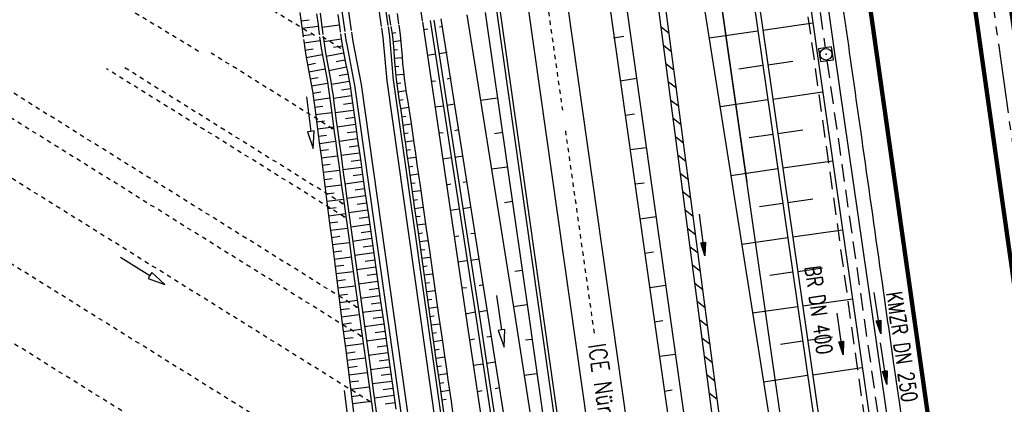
# Model space of a CAD drawing. Extents: x 446388 to 447135, y 445359 to 446567.
# Tile 74 of 80: x 446445 to 446558, y 446381 to 446425. Entities that reach past the tile are written whole.
import ezdxf
from ezdxf.enums import TextEntityAlignment as Align

# ---------------------------------------------------------------- set-up
doc = ezdxf.new("R2010")
doc.units = 0
doc.header["$LTSCALE"] = 2
doc.header["$MEASUREMENT"] = 0
for name, pattern in [('ACAD_ISO03W100', [0.5, 0.25, -0.25]), ('ACAD_ISO10W100W', [0.5, 0.25, -0.25]), ('ACHSE', [5.5, 4, -0.5, 0.5, -0.5]), ('AUSGEZOGEN', [0]), ('GESTRICH-X2', [1.5, 1, -0.5])]:
    doc.linetypes.add(name, pattern=pattern)
doc.layers.get('0').update_dxf_attribs({"linetype": 'AUSGEZOGEN'})
for name, color, linetype in [('201-GRENZL-BAB', 7, 'AUSGEZOGEN'), ('202-GRENZL-BAB', 7, 'AUSGEZOGEN'), ('ACHSETOP', 250, 'ACHSE'), ('BOESCHG', 250, 'AUSGEZOGEN'), ('DB-Ausläufe_Dränageleitungen', 15, 'CONTINUOUS'), ('DB-Bahnachse', 7, 'CONTINUOUS'), ('DB-Gleisachse', 7, 'CONTINUOUS'), ('DB-GRABEN', 15, 'AUSGEZOGEN'), ('DB-Kabelanlagen', 15, 'CONTINUOUS'), ('DB-Vorhandene_Dränageleitungen', 15, 'CONTINUOUS'), ('DB-Weg', 15, 'CONTINUOUS'), ('DB-Wegboeschungen', 15, 'CONTINUOUS'), ('DB-Wege', 15, 'CONTINUOUS'), ('FBRTOP', 250, 'AUSGEZOGEN'), ('KANAL', 7, 'GESTRICH-X2'), ('MULDE', 250, 'AUSGEZOGEN'), ('PFEIL', 7, 'CONTINUOUS'), ('PFEILTOP', 200, 'AUSGEZOGEN'), ('Rinne', 200, 'CONTINUOUS'), ('SCHRIFT', 7, 'AUSGEZOGEN'), ('SCHSYMBOL', 200, 'AUSGEZOGEN'), ('TEXTO', 4, 'CONTINUOUS')]:
    doc.layers.add(name, color=color, linetype=linetype)
doc.styles.add('ROMANS', font='romans.shx', dxfattribs={"width": 0.8})

# ---------------------------------------------------------------- blocks, each defined once
blk = doc.blocks.new('20')
blk.add_lwpolyline([(-0.75, -0.75), (0.75, -0.75), (0.75, 0.75), (-0.75, 0.75)], close=True)
blk.add_circle((0, 0), 0.676)
blk.add_point((0, 0))
blk = doc.blocks.new('PFEIL2')
at = {"color": 0}
for p, q in [((0.88, 0), (-2.4, -0.01)), ((0.88, -0.27), (0.88, 0.28)), ((0.88, 0.28), (2.43, 0.01)), ((0.91, 0.27), (0.88, 0.26)), ((0.97, 0.26), (0.88, 0.25)), ((1.02, 0.25), (0.88, 0.23)), ((1.07, 0.24), (0.88, 0.21)), ((1.13, 0.23), (0.88, 0.19)), ((1.18, 0.22), (0.88, 0.17)), ((1.24, 0.21), (0.88, 0.15)), ((1.29, 0.21), (0.88, 0.14)), ((1.34, 0.2), (0.88, 0.12)), ((1.4, 0.19), (0.88, 0.1)), ((1.45, 0.18), (0.88, 0.08)), ((1.51, 0.17), (0.88, 0.06)), ((1.56, 0.16), (0.88, 0.04)), ((1.61, 0.15), (0.88, 0.02)), ((1.67, 0.14), (0.88, 0.01)), ((1.72, 0.13), (0.88, -0.01)), ((1.78, 0.12), (0.88, -0.03)), ((1.83, 0.11), (0.88, -0.05)), ((1.88, 0.1), (0.88, -0.07)), ((1.94, 0.09), (0.88, -0.09)), ((2.05, 0.08), (0.88, -0.12)), ((1.99, 0.08), (0.88, -0.11)), ((2.1, 0.07), (0.88, -0.14)), ((2.15, 0.06), (0.88, -0.16)), ((2.21, 0.05), (0.88, -0.18)), ((2.26, 0.04), (0.88, -0.2)), ((2.32, 0.03), (0.88, -0.22)), ((2.37, 0.02), (0.88, -0.23)), ((2.42, 0.01), (0.88, -0.25)), ((2.43, 0.01), (0.88, -0.27))]:
    blk.add_line(p, q, dxfattribs=at)

msp = doc.modelspace()

# ---------------------------------------------------------------- linework, layer by layer
at = {"layer": '201-GRENZL-BAB', "flags": 128}
msp.add_lwpolyline([(446528.17, 446406.27), (446516.81, 446485.61)], dxfattribs=at)
at = {"layer": '202-GRENZL-BAB', "flags": 128}
msp.add_lwpolyline([(446564.49, 446152.69), (446518.12, 446476.41)], dxfattribs=at)
at = {"layer": 'ACHSETOP'}
msp.add_lwpolyline([(446545.23, 446505.5), (446552.41, 446454.8), (446566.45, 446355.79), (446583.99, 446232.03), (446601.53, 446108.27), (446619.07, 445984.5), (446643.63, 445811.23), (446657.66, 445712.22), (446689.24, 445489.45), (446703.27, 445390.44), (446704.51, 445381.73)], dxfattribs=at)
at = {"layer": 'BOESCHG'}
for p, q in [((446530, 446423.69), (446535.72, 446424.52)), ((446523.81, 446422.82), (446529.42, 446423.63)), ((446529.41, 446423.63), (446529.42, 446423.63)), ((446530.57, 446419.73), (446533.43, 446420.15)), ((446527.21, 446419.27), (446529.99, 446419.67)), ((446529.99, 446419.67), (446529.99, 446419.67)), ((446531.14, 446415.78), (446536.85, 446416.6)), ((446525.06, 446414.92), (446530.56, 446415.71)), ((446530.56, 446415.71), (446530.56, 446415.71)), ((446531.71, 446411.82), (446534.57, 446412.23)), ((446528.41, 446411.36), (446531.13, 446411.75)), ((446531.13, 446411.75), (446531.13, 446411.75)), ((446532.29, 446407.86), (446537.99, 446408.68)), ((446526.31, 446407.01), (446531.7, 446407.79)), ((446531.7, 446407.79), (446531.7, 446407.79)), ((446532.86, 446403.9), (446535.71, 446404.31)), ((446529.6, 446403.45), (446532.27, 446403.83)), ((446532.27, 446403.83), (446532.27, 446403.83)), ((446533.43, 446399.94), (446539.13, 446400.76)), ((446527.56, 446399.11), (446532.85, 446399.87)), ((446532.84, 446399.87), (446532.85, 446399.87)), ((446534, 446395.98), (446536.85, 446396.39)), ((446530.8, 446395.54), (446533.42, 446395.91)), ((446533.42, 446395.91), (446533.42, 446395.91)), ((446534.57, 446392.02), (446540.27, 446392.84)), ((446528.81, 446391.21), (446533.99, 446391.96)), ((446533.99, 446391.96), (446533.99, 446391.96)), ((446535.14, 446388.06), (446537.99, 446388.47)), ((446532, 446387.63), (446534.56, 446388)), ((446534.56, 446388), (446534.56, 446388)), ((446535.72, 446384.1), (446541.41, 446384.93)), ((446530.05, 446383.3), (446535.13, 446384.04)), ((446535.13, 446384.04), (446535.13, 446384.04))]:
    msp.add_line(p, q, dxfattribs=at)
for points in [[(446625.92, 446116.4, -0.000878), (446621.67, 446145.99, -0.000254), (446615.93, 446186.68, -0.000386), (446612.18, 446213.44, -0.001491), (446608.02, 446244.06, 0.001346), (446603.41, 446277.96, 0.00065), (446598.21, 446315.16, 0.000714), (446593.39, 446348.99, 0.000748), (446588.68, 446381.28, -0.000783), (446584.19, 446412.13, -0.000341), (446583.07, 446419.94, -0.000068), (446577.52, 446458.95, -0.001453), (446575.65, 446472.37, 0.000229), (446570.62, 446509.1, 0.008524)], [(446518.3, 446501.68), (446524.13, 446462.78), (446528.37, 446430.85), (446535.96, 446378.31), (446541.1, 446341.39), (446544.69, 446289.89), (446549.65, 446250.91), (446555.95, 446206.57), (446561.84, 446164.28), (446568.22, 446118.01), (446572.87, 446085.75, 0.000201), (446572.87, 446085.75), (446579.92, 446037.14), (446587.41, 445984.89), (446591.43, 445950.43)]]:
    msp.add_lwpolyline(points, format="xyb", dxfattribs=at)
for points in [[(446518.89, 446501.77), (446524.71, 446462.86), (446528.96, 446430.93), (446536.54, 446378.4), (446541.69, 446341.46), (446545.28, 446289.94), (446550.23, 446250.99), (446556.53, 446206.65), (446562.43, 446164.36), (446568.8, 446118.09), (446573.45, 446085.84), (446580.5, 446037.22), (446587.99, 445984.97), (446592.02, 445950.5)], [(446512.22, 446500.82), (446522.83, 446429.03), (446530.9, 446377.98), (446534.54, 446353.28), (446536.63, 446331.21), (446537.62, 446307.05), (446536.75, 446285.22)], [(446504.52, 446499.73), (446514.1, 446428.03), (446521.49, 446375.42), (446529.96, 446318.87), (446533.83, 446284.28)]]:
    msp.add_lwpolyline(points, dxfattribs=at)
at = {"layer": 'DB-Ausläufe_Dränageleitungen', "linetype": 'Continuous'}
for centre in [(446480.48, 446412.4), (446481.65, 446403.79), (446481.86, 446402.24), (446483.29, 446391.88), (446483.75, 446388.56), (446484.79, 446381.03)]:
    msp.add_ellipse(centre, major_axis=(-0.0644, 0.0384), ratio=0.5, start_param=3.141593, end_param=9.424778, dxfattribs=at)
at = {"layer": 'DB-Bahnachse', "linetype": 'ACAD_ISO10W100W'}
for p, q in [((446505.21, 446426.79), (446506.95, 446414.5)), ((446507.29, 446412.14), (446510.66, 446388.37))]:
    msp.add_line(p, q, dxfattribs=at)
at = {"layer": 'DB-Gleisachse', "linetype": 'Continuous'}
for p, q in [((446507.44, 446427.11), (446549.16, 446132.74)), ((446502.98, 446426.48), (446544.71, 446132.09))]:
    msp.add_line(p, q, dxfattribs=at)
at = {"layer": 'DB-GRABEN', "linetype": 'Continuous'}
for p, q in [((446488.64, 446439.62), (446490.85, 446424.77)), ((446512.2, 446427.77), (446517.1, 446393.12)), ((446495.98, 446425.47), (446501.5, 446390.92)), ((446498.09, 446425.73), (446503.05, 446391.12)), ((446490.88, 446424.67), (446495.98, 446390.13)), ((446491.77, 446424.8), (446497.08, 446390.28)), ((446492.17, 446424.86), (446497.48, 446390.33)), ((446499.28, 446385.53), (446493.03, 446424.98)), ((446490.98, 446423.78), (446491.48, 446423.83)), ((446493.17, 446424.1), (446492.83, 446424.03)), ((446512.83, 446422.82), (446514, 446423)), ((446493.7, 446421.13), (446492.8, 446420.98)), ((446492.4, 446420.93), (446491.45, 446420.78)), ((446491.85, 446417.83), (446492.35, 446417.88)), ((446494.15, 446418.18), (446493.7, 446418.08)), ((446513.6, 446417.87), (446515.49, 446418.17)), ((446499.5, 446415.88), (446497.55, 446415.63)), ((446493.28, 446414.98), (446492.33, 446414.83)), ((446494.58, 446415.18), (446493.68, 446415.03)), ((446514.2, 446413.92), (446515.25, 446414.07)), ((446492.73, 446411.88), (446493.23, 446411.93)), ((446495.03, 446412.23), (446494.58, 446412.13)), ((446500.1, 446411.93), (446499.15, 446411.78)), ((446514.75, 446409.97), (446516.6, 446410.23)), ((446494.18, 446409.03), (446493.18, 446408.88)), ((446495.53, 446409.23), (446494.58, 446409.08)), ((446500.65, 446407.97), (446498.8, 446407.73)), ((446495.98, 446406.28), (446495.53, 446406.18)), ((446493.63, 446405.93), (446494.13, 446406.03)), ((446515.3, 446406.02), (446516.35, 446406.17)), ((446501.2, 446404.02), (446500.3, 446403.87)), ((446495.08, 446403.13), (446494.08, 446402.98)), ((446496.48, 446403.33), (446495.48, 446403.18)), ((446515.85, 446402.02), (446517.72, 446402.3)), ((446494.53, 446399.98), (446495.03, 446400.08)), ((446496.93, 446400.33), (446496.43, 446400.28)), ((446495.98, 446397.18), (446494.93, 446397.03)), ((446497.43, 446397.38), (446496.38, 446397.23)), ((446516.4, 446398.07), (446517.4, 446398.22)), ((446502.35, 446396.07), (446501.5, 446395.97)), ((446495.38, 446394.08), (446495.93, 446394.13)), ((446497.88, 446394.43), (446497.38, 446394.33)), ((446517, 446394.12), (446518.82, 446394.41)), ((446499.37, 446393.21), (446499.95, 446389.25)), ((446517.1, 446393.12), (446520.65, 446368.37)), ((446502.9, 446392.12), (446501.3, 446391.92)), ((446496.93, 446391.28), (446495.83, 446391.08)), ((446498.33, 446391.48), (446497.33, 446391.28)), ((446501.5, 446390.92), (446505.3, 446366.22)), ((446503.05, 446391.12), (446506.55, 446366.37)), ((446495.98, 446390.13), (446499.68, 446365.38)), ((446497.08, 446390.28), (446500.83, 446365.58)), ((446497.48, 446390.33), (446501.23, 446365.63)), ((446500.35, 446389.31), (446499.95, 446389.25)), ((446500.24, 446387.27), (446500.35, 446389.31)), ((446517.55, 446390.17), (446518.5, 446390.32)), ((446496.28, 446388.13), (446496.83, 446388.23)), ((446498.83, 446388.48), (446498.28, 446388.43)), ((446499.95, 446389.25), (446499.56, 446389.2)), ((446499.56, 446389.2), (446500.24, 446387.27)), ((446503.45, 446388.17), (446502.7, 446388.07)), ((446518.1, 446386.22), (446519.95, 446386.47)), ((446497.83, 446385.33), (446496.73, 446385.18)), ((446499.28, 446385.53), (446498.23, 446385.38)), ((446503.93, 446355.88), (446499.28, 446385.53)), ((446504, 446384.22), (446502.55, 446384.02)), ((446499.73, 446382.58), (446499.23, 446382.48)), ((446497.18, 446382.18), (446497.73, 446382.28)), ((446518.65, 446382.22), (446519.55, 446382.37))]:
    msp.add_line(p, q, dxfattribs=at)
at = {"layer": 'DB-Kabelanlagen', "linetype": 'Continuous'}
for p, q in [((446499.37, 446425.97), (446556.63, 446021.94)), ((446499.76, 446426.02), (446557.03, 446021.99))]:
    msp.add_line(p, q, dxfattribs=at)
at = {"layer": 'DB-Vorhandene_Dränageleitungen', "linetype": 'ACAD_ISO03W100'}
for p, q in [((446478.45, 446423.08), (446452.97, 446438.42)), ((446465.15, 446421.26), (446454.47, 446427.7)), ((446481.5, 446421.59), (446479.32, 446422.95)), ((446480.55, 446412.36), (446466.6, 446421.06)), ((446481.93, 446402.21), (446454.55, 446419.27)), ((446481.72, 446403.75), (446456.38, 446419.54)), ((446483.36, 446391.84), (446442.28, 446417.45)), ((446483.82, 446388.53), (446439.41, 446416.21)), ((446484.86, 446380.99), (446439.41, 446409.32)), ((446486.34, 446370.22), (446440.85, 446398.57)), ((446487.71, 446360.39), (446442.78, 446388.39))]:
    msp.add_line(p, q, dxfattribs=at)
at = {"layer": 'DB-Vorhandene_Dränageleitungen', "linetype": 'Continuous'}
for p, q in [((446456.15, 446397.61), (446459.55, 446395.52)), ((446459.55, 446395.52), (446459.34, 446395.17)), ((446459.34, 446395.17), (446461.25, 446394.47)), ((446459.76, 446395.86), (446459.55, 446395.52)), ((446461.25, 446394.47), (446459.76, 446395.86))]:
    msp.add_line(p, q, dxfattribs=at)
at = {"layer": 'DB-Weg', "linetype": 'Continuous'}
for p, q in [((446476, 446495.69), (446486.14, 446424.13)), ((446476.74, 446495.79), (446486.89, 446424.23)), ((446471.79, 446495.09), (446481.93, 446423.55)), ((446472.53, 446495.2), (446482.68, 446423.65))]:
    msp.add_line(p, q, dxfattribs=at)
at = {"layer": 'DB-Wegboeschungen', "linetype": 'Continuous'}
for p, q in [((446476.79, 446425.72), (446476.9, 446424.89)), ((446478.71, 446425.57), (446478.87, 446424.33)), ((446479.1, 446425.63), (446479.27, 446424.39)), ((446481.13, 446425.5), (446481.25, 446424.67)), ((446487.23, 446424.28), (446487.06, 446425.49)), ((446487.95, 446425.62), (446488.13, 446424.38)), ((446476.9, 446424.89), (446477.01, 446424.07)), ((446476.92, 446424.75), (446477.85, 446424.87)), ((446478.87, 446424.33), (446478.97, 446423.51)), ((446479.27, 446424.39), (446479.37, 446423.56)), ((446481.25, 446424.67), (446481.36, 446423.84)), ((446477.01, 446424.07), (446477.11, 446423.24)), ((446477.02, 446423.92), (446478.89, 446424.16)), ((446477.11, 446423.24), (446477.16, 446422.9)), ((446477.13, 446423.09), (446478.06, 446423.21)), ((446478.97, 446423.51), (446479.02, 446423.16)), ((446481.3, 446424.28), (446479.31, 446424.01)), ((446479.37, 446423.56), (446479.42, 446423.21)), ((446481.36, 446423.84), (446481.41, 446423.48)), ((446481.44, 446423.26), (446481.47, 446423.02)), ((446487.25, 446424.13), (446487.41, 446423.02)), ((446487.36, 446423.35), (446487.82, 446423.41)), ((446488.15, 446424.26), (446488.31, 446423.15)), ((446477.19, 446422.63), (446477.22, 446422.42)), ((446477.22, 446422.42), (446477.34, 446421.59)), ((446477.24, 446422.25), (446479.1, 446422.51)), ((446479.05, 446422.91), (446479.08, 446422.68)), ((446479.08, 446422.68), (446479.2, 446421.85)), ((446479.45, 446422.97), (446479.48, 446422.74)), ((446479.48, 446422.74), (446479.6, 446421.91)), ((446481.52, 446422.66), (446479.53, 446422.35)), ((446481.47, 446423.02), (446481.6, 446422.19)), ((446481.6, 446422.19), (446481.74, 446421.37)), ((446487.41, 446423.02), (446487.49, 446422.19)), ((446487.47, 446422.4), (446488.37, 446422.49)), ((446487.49, 446422.19), (446487.57, 446421.36)), ((446488.31, 446423.15), (446488.39, 446422.32)), ((446488.39, 446422.32), (446488.46, 446421.48)), ((446477.34, 446421.59), (446477.48, 446420.77)), ((446477.37, 446421.41), (446478.3, 446421.55)), ((446479.2, 446421.85), (446479.34, 446421.03)), ((446479.34, 446421.03), (446479.48, 446420.21)), ((446479.6, 446421.91), (446479.73, 446421.09)), ((446479.73, 446421.09), (446479.88, 446420.27)), ((446481.8, 446421.06), (446479.8, 446420.68)), ((446481.65, 446421.86), (446480.66, 446421.69)), ((446481.74, 446421.37), (446481.9, 446420.55)), ((446487.56, 446421.45), (446488.01, 446421.49)), ((446487.57, 446421.36), (446487.63, 446420.53)), ((446488.46, 446421.48), (446488.52, 446420.65)), ((446477.48, 446420.77), (446477.63, 446419.95)), ((446477.51, 446420.57), (446479.36, 446420.89)), ((446477.63, 446419.95), (446477.78, 446419.13)), ((446477.67, 446419.73), (446478.59, 446419.91)), ((446479.48, 446420.21), (446479.64, 446419.39)), ((446479.88, 446420.27), (446480.04, 446419.45)), ((446481.96, 446420.26), (446480.96, 446420.06)), ((446481.9, 446420.55), (446482.07, 446419.74)), ((446487.63, 446420.53), (446487.7, 446419.69)), ((446487.64, 446420.49), (446488.53, 446420.56)), ((446488.52, 446420.65), (446488.59, 446419.82)), ((446488.59, 446419.82), (446488.67, 446418.99)), ((446477.78, 446419.13), (446477.94, 446418.31)), ((446477.82, 446418.91), (446479.66, 446419.26)), ((446479.64, 446419.39), (446479.79, 446418.57)), ((446480.04, 446419.45), (446480.19, 446418.63)), ((446482.13, 446419.45), (446480.11, 446419.04)), ((446482.07, 446419.74), (446482.24, 446418.92)), ((446482.24, 446418.92), (446482.4, 446418.1)), ((446487.7, 446419.69), (446487.77, 446418.86)), ((446487.71, 446419.52), (446488.16, 446419.56)), ((446487.77, 446418.86), (446487.86, 446418.03)), ((446488.67, 446418.99), (446488.76, 446418.16)), ((446477.94, 446418.31), (446478.09, 446417.49)), ((446477.98, 446418.09), (446478.9, 446418.26)), ((446478.13, 446417.28), (446479.97, 446417.6)), ((446479.79, 446418.57), (446479.94, 446417.75)), ((446479.94, 446417.75), (446480.08, 446416.93)), ((446480.19, 446418.63), (446480.34, 446417.81)), ((446480.34, 446417.81), (446480.47, 446416.99)), ((446482.46, 446417.8), (446480.4, 446417.44)), ((446482.3, 446418.63), (446481.28, 446418.43)), ((446482.4, 446418.1), (446482.55, 446417.28)), ((446487.8, 446418.55), (446488.7, 446418.65)), ((446487.86, 446418.03), (446487.97, 446417.21)), ((446487.92, 446417.58), (446488.37, 446417.64)), ((446488.76, 446418.16), (446488.88, 446417.33)), ((446478.09, 446417.49), (446478.23, 446416.67)), ((446478.23, 446416.67), (446478.35, 446415.84)), ((446478.26, 446416.47), (446479.18, 446416.61)), ((446480.08, 446416.93), (446480.2, 446416.1)), ((446480.47, 446416.99), (446480.59, 446416.16)), ((446482.6, 446416.97), (446481.56, 446416.8)), ((446482.55, 446417.28), (446482.67, 446416.46)), ((446482.67, 446416.46), (446482.79, 446415.63)), ((446487.97, 446417.21), (446488.09, 446416.38)), ((446488.05, 446416.62), (446488.97, 446416.75)), ((446488.88, 446417.33), (446489.01, 446416.51)), ((446489.01, 446416.51), (446489.14, 446415.69)), ((446477.53, 446416.03), (446478.04, 446412.07)), ((446478.35, 446415.84), (446478.46, 446415.02)), ((446478.37, 446415.65), (446480.22, 446415.91)), ((446480.2, 446416.1), (446480.31, 446415.28)), ((446480.59, 446416.16), (446480.7, 446415.33)), ((446482.72, 446416.13), (446480.64, 446415.84)), ((446480.7, 446415.33), (446480.81, 446414.51)), ((446482.83, 446415.3), (446481.79, 446415.16)), ((446482.79, 446415.63), (446482.9, 446414.8)), ((446488.09, 446416.38), (446488.21, 446415.56)), ((446488.2, 446415.66), (446488.66, 446415.73)), ((446488.21, 446415.56), (446488.33, 446414.73)), ((446489.14, 446415.69), (446489.33, 446414.45)), ((446478.46, 446415.02), (446478.56, 446414.19)), ((446478.48, 446414.83), (446479.41, 446414.95)), ((446478.56, 446414.19), (446478.72, 446412.95)), ((446478.58, 446414), (446480.44, 446414.24)), ((446480.31, 446415.28), (446480.41, 446414.45)), ((446480.41, 446414.45), (446480.57, 446413.21)), ((446480.81, 446414.51), (446480.97, 446413.27)), ((446482.94, 446414.48), (446480.85, 446414.2)), ((446482.9, 446414.8), (446483.01, 446413.98)), ((446488.33, 446414.71), (446489.27, 446414.84)), ((446488.33, 446414.73), (446488.45, 446413.91)), ((446489.33, 446414.45), (446489.52, 446413.22)), ((446478.69, 446413.17), (446479.62, 446413.29)), ((446480.57, 446413.21), (446480.74, 446411.97)), ((446480.97, 446413.27), (446481.14, 446412.03)), ((446483.05, 446413.67), (446482.01, 446413.52)), ((446483.01, 446413.98), (446483.13, 446413.15)), ((446483.13, 446413.15), (446483.25, 446412.33)), ((446488.45, 446413.91), (446488.56, 446413.08)), ((446488.47, 446413.75), (446488.94, 446413.82)), ((446488.56, 446413.08), (446488.74, 446411.84)), ((446489.52, 446413.22), (446489.88, 446410.74)), ((446478.04, 446412.07), (446477.64, 446412.02)), ((446477.64, 446412.02), (446478.29, 446410.08)), ((446478.43, 446412.12), (446478.04, 446412.07)), ((446478.29, 446410.08), (446478.43, 446412.12)), ((446478.72, 446412.95), (446478.89, 446411.71)), ((446478.8, 446412.34), (446480.66, 446412.59)), ((446480.74, 446411.97), (446480.91, 446410.73)), ((446483.17, 446412.85), (446481.07, 446412.55)), ((446481.14, 446412.03), (446481.3, 446410.79)), ((446483.29, 446412.03), (446482.23, 446411.88)), ((446483.25, 446412.33), (446483.42, 446411.09)), ((446488.6, 446412.79), (446489.56, 446412.93)), ((446488.74, 446411.84), (446489.22, 446411.9)), ((446478.89, 446411.71), (446479.05, 446410.47)), ((446478.91, 446411.51), (446479.84, 446411.63)), ((446479.02, 446410.68), (446480.88, 446410.93)), ((446483.41, 446411.21), (446481.29, 446410.92)), ((446481.3, 446410.79), (446481.47, 446409.55)), ((446483.42, 446411.09), (446483.6, 446409.85)), ((446488.74, 446411.84), (446488.91, 446410.61)), ((446488.87, 446410.88), (446489.84, 446411.02)), ((446479.05, 446410.47), (446479.21, 446409.23)), ((446479.13, 446409.85), (446480.06, 446409.97)), ((446480.91, 446410.73), (446481.07, 446409.5)), ((446483.52, 446410.39), (446482.46, 446410.24)), ((446483.6, 446409.85), (446483.77, 446408.62)), ((446488.91, 446410.61), (446489.09, 446409.37)), ((446489.01, 446409.92), (446489.49, 446409.99)), ((446489.88, 446410.74), (446490.06, 446409.51)), ((446479.21, 446409.23), (446479.37, 446407.99)), ((446479.23, 446409.02), (446481.1, 446409.27)), ((446481.07, 446409.5), (446481.24, 446408.26)), ((446481.47, 446409.55), (446481.64, 446408.31)), ((446483.64, 446409.57), (446481.51, 446409.28)), ((446483.75, 446408.75), (446482.69, 446408.6)), ((446483.77, 446408.62), (446483.95, 446407.38)), ((446489.09, 446409.37), (446489.26, 446408.13)), ((446489.15, 446408.97), (446490.11, 446409.1)), ((446490.06, 446409.51), (446490.23, 446408.27)), ((446479.34, 446408.19), (446480.28, 446408.31)), ((446479.37, 446407.99), (446479.53, 446406.75)), ((446479.45, 446407.36), (446481.33, 446407.6)), ((446481.24, 446408.26), (446481.41, 446407.02)), ((446481.64, 446408.31), (446481.8, 446407.07)), ((446483.87, 446407.93), (446481.73, 446407.63)), ((446483.95, 446407.38), (446484.3, 446404.9)), ((446489.26, 446408.13), (446489.61, 446405.66)), ((446489.28, 446408.01), (446489.77, 446408.08)), ((446490.23, 446408.27), (446490.59, 446405.79)), ((446479.53, 446406.75), (446479.69, 446405.51)), ((446479.56, 446406.53), (446480.5, 446406.65)), ((446481.41, 446407.02), (446481.58, 446405.78)), ((446481.8, 446407.07), (446481.97, 446405.84)), ((446484.1, 446406.29), (446481.95, 446405.99)), ((446483.99, 446407.11), (446482.91, 446406.96)), ((446489.42, 446407.05), (446490.39, 446407.19)), ((446479.66, 446405.7), (446481.56, 446405.94)), ((446479.69, 446405.51), (446479.84, 446404.27)), ((446481.58, 446405.78), (446481.75, 446404.54)), ((446481.97, 446405.84), (446482.14, 446404.6)), ((446484.22, 446405.47), (446483.14, 446405.32)), ((446489.55, 446406.1), (446490.04, 446406.16)), ((446489.61, 446405.66), (446489.97, 446403.18)), ((446489.69, 446405.14), (446490.66, 446405.28)), ((446490.59, 446405.79), (446490.95, 446403.32)), ((446479.77, 446404.87), (446480.72, 446404.99)), ((446479.84, 446404.27), (446480, 446403.03)), ((446479.87, 446404.04), (446481.78, 446404.28)), ((446481.75, 446404.54), (446482.09, 446402.06)), ((446482.14, 446404.6), (446482.49, 446402.12)), ((446484.34, 446404.65), (446482.18, 446404.35)), ((446484.3, 446404.9), (446484.65, 446402.43)), ((446489.82, 446404.18), (446490.31, 446404.25)), ((446479.98, 446403.21), (446480.94, 446403.33)), ((446480, 446403.03), (446480.16, 446401.79)), ((446484.57, 446403.01), (446482.4, 446402.71)), ((446484.45, 446403.83), (446483.37, 446403.68)), ((446489.96, 446403.22), (446490.94, 446403.36)), ((446489.97, 446403.18), (446490.32, 446400.71)), ((446490.95, 446403.32), (446491.3, 446400.85)), ((446480.09, 446402.38), (446482.01, 446402.62)), ((446480.16, 446401.79), (446480.48, 446399.31)), ((446482.09, 446402.06), (446482.43, 446399.59)), ((446482.49, 446402.12), (446482.83, 446399.64)), ((446484.68, 446402.19), (446483.6, 446402.04)), ((446484.65, 446402.43), (446485, 446399.95)), ((446490.09, 446402.27), (446490.59, 446402.34)), ((446480.19, 446401.55), (446481.16, 446401.67)), ((446480.3, 446400.72), (446482.24, 446400.96)), ((446484.8, 446401.37), (446482.63, 446401.07)), ((446490.23, 446401.31), (446491.21, 446401.45)), ((446490.32, 446400.71), (446490.67, 446398.23)), ((446491.3, 446400.85), (446491.66, 446398.37)), ((446480.4, 446399.89), (446481.38, 446400.01)), ((446482.43, 446399.59), (446482.77, 446397.11)), ((446482.83, 446399.64), (446483.17, 446397.17)), ((446485.03, 446399.74), (446482.86, 446399.43)), ((446484.92, 446400.56), (446483.83, 446400.41)), ((446485, 446399.95), (446485.35, 446397.48)), ((446490.37, 446400.35), (446490.86, 446400.42)), ((446490.5, 446399.4), (446491.49, 446399.54)), ((446480.48, 446399.31), (446480.79, 446396.83)), ((446480.51, 446399.06), (446482.47, 446399.3)), ((446480.62, 446398.23), (446481.6, 446398.35)), ((446485.15, 446398.92), (446484.06, 446398.77)), ((446490.64, 446398.44), (446491.13, 446398.51)), ((446491.66, 446398.37), (446492.01, 446395.9)), ((446480.72, 446397.4), (446482.7, 446397.64)), ((446485.27, 446398.1), (446483.08, 446397.79)), ((446485.38, 446397.28), (446484.29, 446397.13)), ((446485.35, 446397.48), (446485.7, 446395)), ((446490.67, 446398.23), (446491.02, 446395.75)), ((446490.77, 446397.48), (446491.77, 446397.63)), ((446480.79, 446396.83), (446480.95, 446395.59)), ((446480.83, 446396.57), (446481.82, 446396.69)), ((446482.77, 446397.11), (446483.11, 446394.63)), ((446483.17, 446397.17), (446483.51, 446394.69)), ((446485.5, 446396.46), (446483.31, 446396.15)), ((446490.91, 446396.53), (446491.41, 446396.6)), ((446480.93, 446395.74), (446482.93, 446395.98)), ((446480.95, 446395.59), (446481.11, 446394.35)), ((446481.04, 446394.91), (446482.04, 446395.03)), ((446485.61, 446395.64), (446484.52, 446395.49)), ((446485.7, 446395), (446486.05, 446392.53)), ((446491.02, 446395.75), (446491.37, 446393.28)), ((446491.04, 446395.57), (446492.04, 446395.71)), ((446492.01, 446395.9), (446492.37, 446393.42)), ((446481.11, 446394.35), (446481.27, 446393.11)), ((446481.14, 446394.08), (446483.16, 446394.33)), ((446483.11, 446394.63), (446483.46, 446392.16)), ((446483.51, 446394.69), (446483.85, 446392.21)), ((446485.73, 446394.82), (446483.53, 446394.51)), ((446485.85, 446394), (446484.75, 446393.85)), ((446491.18, 446394.61), (446491.68, 446394.69)), ((446491.32, 446393.66), (446492.32, 446393.8)), ((446481.25, 446393.25), (446482.26, 446393.37)), ((446481.27, 446393.11), (446481.42, 446391.87)), ((446481.35, 446392.42), (446483.39, 446392.67)), ((446485.96, 446393.18), (446483.76, 446392.87)), ((446491.37, 446393.28), (446491.72, 446390.8)), ((446491.45, 446392.7), (446491.95, 446392.77)), ((446492.37, 446393.42), (446492.73, 446390.95)), ((446481.42, 446391.87), (446481.73, 446389.39)), ((446481.46, 446391.58), (446482.48, 446391.71)), ((446483.46, 446392.16), (446483.8, 446389.68)), ((446483.85, 446392.21), (446484.19, 446389.74)), ((446486.19, 446391.54), (446483.99, 446391.24)), ((446486.08, 446392.36), (446484.98, 446392.21)), ((446486.05, 446392.53), (446486.41, 446390.05)), ((446491.59, 446391.74), (446492.59, 446391.89)), ((446481.56, 446390.75), (446483.61, 446391.01)), ((446486.31, 446390.72), (446485.21, 446390.57)), ((446491.72, 446390.79), (446492.23, 446390.86)), ((446491.72, 446390.8), (446492.07, 446388.33)), ((446492.73, 446390.95), (446493.08, 446388.47)), ((446481.67, 446389.92), (446482.7, 446390.05)), ((446481.73, 446389.39), (446482.05, 446386.91)), ((446481.77, 446389.09), (446483.84, 446389.35)), ((446483.8, 446389.68), (446484.14, 446387.2)), ((446484.19, 446389.74), (446484.54, 446387.26)), ((446486.43, 446389.9), (446484.21, 446389.6)), ((446486.41, 446390.05), (446486.76, 446387.58)), ((446491.86, 446389.83), (446492.87, 446389.97)), ((446481.88, 446388.26), (446482.92, 446388.39)), ((446486.66, 446388.26), (446484.44, 446387.96)), ((446486.54, 446389.08), (446485.43, 446388.93)), ((446491.99, 446388.87), (446492.5, 446388.95)), ((446492.07, 446388.33), (446492.42, 446385.85)), ((446493.08, 446388.47), (446493.44, 446386)), ((446481.98, 446387.43), (446484.07, 446387.69)), ((446484.14, 446387.2), (446484.48, 446384.73)), ((446484.54, 446387.26), (446484.88, 446384.78)), ((446486.78, 446387.44), (446485.66, 446387.29)), ((446486.76, 446387.58), (446487.11, 446385.1)), ((446492.13, 446387.92), (446493.14, 446388.06)), ((446492.26, 446386.96), (446492.77, 446387.03)), ((446482.05, 446386.91), (446482.36, 446384.43)), ((446482.09, 446386.6), (446483.14, 446386.73)), ((446482.19, 446385.77), (446484.3, 446386.03)), ((446486.89, 446386.62), (446484.67, 446386.32)), ((446492.4, 446386), (446493.42, 446386.15)), ((446493.44, 446386), (446493.62, 446384.76)), ((446482.29, 446384.94), (446483.35, 446385.07)), ((446484.88, 446384.78), (446485.22, 446382.31)), ((446487.12, 446384.98), (446484.89, 446384.68)), ((446487.01, 446385.8), (446485.89, 446385.65)), ((446487.11, 446385.1), (446487.46, 446382.63)), ((446492.42, 446385.85), (446492.77, 446383.38)), ((446492.54, 446385.05), (446493.05, 446385.12)), ((446493.62, 446384.76), (446493.8, 446383.52)), ((446482.36, 446384.43), (446482.67, 446381.95)), ((446482.4, 446384.11), (446484.53, 446384.37)), ((446484.48, 446384.73), (446484.82, 446382.25)), ((446487.24, 446384.16), (446486.12, 446384.01)), ((446492.67, 446384.09), (446493.69, 446384.24)), ((446482.5, 446383.28), (446483.57, 446383.41)), ((446482.61, 446382.45), (446484.76, 446382.71)), ((446487.36, 446383.34), (446485.12, 446383.04)), ((446487.47, 446382.53), (446486.35, 446382.37)), ((446487.46, 446382.63), (446487.81, 446380.15)), ((446492.77, 446383.38), (446493.12, 446380.9)), ((446492.81, 446383.13), (446493.32, 446383.21)), ((446493.8, 446383.52), (446493.97, 446382.29)), ((446481.86, 446382.29), (446482.37, 446378.33)), ((446482.67, 446381.95), (446482.98, 446379.47)), ((446482.71, 446381.62), (446483.79, 446381.75)), ((446484.82, 446382.25), (446485.16, 446379.78)), ((446485.22, 446382.31), (446485.56, 446379.83)), ((446487.59, 446381.71), (446485.34, 446381.4)), ((446492.94, 446382.18), (446493.97, 446382.32)), ((446493.97, 446382.29), (446494.15, 446381.05)), ((446482.82, 446380.79), (446484.99, 446381.06)), ((446487.7, 446380.89), (446486.58, 446380.73)), ((446493.08, 446381.22), (446493.59, 446381.29)), ((446493.12, 446380.9), (446493.47, 446378.43)), ((446494.15, 446381.05), (446494.32, 446379.81))]:
    msp.add_line(p, q, dxfattribs=at)
at = {"layer": 'DB-Wege', "linetype": 'Continuous'}
for p, q in [((446481.96, 446423.34), (446482.11, 446422.27)), ((446482.7, 446423.45), (446482.86, 446422.38)), ((446486.17, 446423.97), (446486.32, 446422.87)), ((446486.91, 446424.08), (446487.07, 446422.97)), ((446482.12, 446422.23), (446483.07, 446417.32)), ((446482.86, 446422.38), (446483.81, 446417.46)), ((446486.32, 446422.87), (446486.78, 446417.88)), ((446487.07, 446422.94), (446487.52, 446417.95)), ((446486.78, 446417.88), (446498.81, 446333)), ((446487.52, 446417.99), (446499.55, 446333.11)), ((446483.06, 446417.36), (446495.1, 446332.48)), ((446483.81, 446417.46), (446495.84, 446332.58)), ((446484.11, 446414.28), (446484.11, 446414.26))]:
    msp.add_line(p, q, dxfattribs=at)
at = {"layer": 'FBRTOP'}
for points in [[(446586.89, 446089.83, 0.000001), (446588.96, 446075.27, 0.000001), (446590.43, 446064.91, 0.000008), (446592.18, 446052.58, -0.000007), (446593.94, 446040.25, -0.00042)], [(446528.3, 446503.1, -0.000042), (446529.17, 446496.98, -0.000078), (446530.96, 446484.33, -0.000126), (446532.7, 446471.97, 0.000318), (446534.45, 446459.61, 0.000352), (446536.2, 446447.3, -0.000226), (446537.95, 446435, -0.000087), (446539.7, 446422.69, 0.000147), (446541.45, 446410.38, 0.000055), (446543.68, 446394.66, 0.000096), (446544.97, 446385.63, 0.000041), (446546.74, 446373.21, -0.000018), (446548.51, 446360.8, -0.000019), (446550.8, 446344.73, -0.000035)], [(446566.97, 446230.67, -0.000005), (446569.44, 446213.12, -0.000025)]]:
    msp.add_lwpolyline(points, format="xyb", dxfattribs=at)
at = {"layer": 'FBRTOP', "const_width": 0.5}
for points in [[(446547.22, 446505.78, 0.000006), (446553.25, 446463.01, 0.000305), (446555.62, 446446.33, 0.000154), (446560.33, 446413.32)], [(446531.37, 446503.54), (446538.55, 446452.84, -0.000002), (446545.57, 446403.33, 0.000001), (446552.59, 446353.83, 0.000002), (446561.36, 446291.95, -0.000002), (446570.13, 446230.06, -0.000002), (446578.9, 446168.18, 0.000003), (446587.67, 446106.3, 0.000001), (446596.44, 446044.42, -0.000002), (446605.21, 445982.54, 0), (446618.47, 445888.96, 0), (446629.77, 445809.27), (446643.8, 445710.26, 0.000002), (446659.59, 445598.87, -0.000002), (446675.38, 445487.49), (446689.41, 445388.48, 0.000001), (446690.64, 445379.77, 0)]]:
    msp.add_lwpolyline(points, format="xyb", dxfattribs=at)
at = {"layer": 'FBRTOP', "const_width": 0.5, "flags": 128}
msp.add_lwpolyline([(446543.11, 446505.2), (446545.75, 446486.56), (446552.86, 446436.78), (446559.82, 446387.72), (446566.89, 446338.11), (446573.77, 446289.64), (446580.75, 446240.24), (446587.91, 446189.72), (446594.85, 446140.83), (446601.73, 446092.1), (446608.82, 446042.03), (446615.85, 445992.42), (446622.77, 445943.68), (446629.78, 445894.15), (446636.77, 445844.7), (446643.7, 445796.01), (446650.72, 445746.15), (446654.06, 445722.68), (446657.67, 445696.95), (446664.65, 445647.75), (446669.82, 445611.38), (446669.85, 445611.11)], dxfattribs=at)
at = {"layer": 'KANAL'}
msp.add_line((446526.94, 446494.06), (446537.13, 446421.66), dxfattribs=at)
at = {"layer": 'KANAL', "flags": 128}
for points in [[(446541.74, 446378.69), (446533.31, 446438.76)], [(446537.34, 446420.18), (446545.66, 446362.48)]]:
    msp.add_lwpolyline(points, dxfattribs=at)
at = {"layer": 'MULDE'}
for points in [[(446526.65, 446502.87), (446527.83, 446494.94), (446538.23, 446421.07), (446546.76, 446361.87), (446549.43, 446340.6), (446555.2, 446302.69), (446563.42, 446243.19), (446572.2, 446183.49), (446580.68, 446123.39), (446589.02, 446063.41), (446597.21, 446005.84), (446599.47, 445988.61)], [(446533.76, 446438.44), (446536.25, 446420.79), (446544.78, 446361.6), (446547.45, 446340.32), (446550.94, 446317.38)]]:
    msp.add_lwpolyline(points, dxfattribs=at)
at = {"layer": 'PFEILTOP'}
for p, q in [((446518.32, 446424.05), (446519.22, 446423.36)), ((446518.6, 446421.94), (446519.49, 446421.26)), ((446518.87, 446419.84), (446519.77, 446419.15)), ((446519.15, 446417.74), (446520.05, 446417.05)), ((446519.43, 446415.63), (446520.32, 446414.95)), ((446519.7, 446413.53), (446520.6, 446412.84)), ((446519.98, 446411.43), (446520.88, 446410.74)), ((446520.26, 446409.33), (446521.15, 446408.64)), ((446520.53, 446407.22), (446521.43, 446406.53)), ((446520.81, 446405.12), (446521.71, 446404.43)), ((446521.09, 446403.02), (446521.98, 446402.33)), ((446521.36, 446400.91), (446522.26, 446400.22)), ((446521.64, 446398.81), (446522.54, 446398.12)), ((446521.92, 446396.71), (446522.81, 446396.02)), ((446522.19, 446394.6), (446523.09, 446393.91)), ((446522.47, 446392.5), (446523.37, 446391.81)), ((446522.75, 446390.4), (446523.64, 446389.71)), ((446523.02, 446388.29), (446523.92, 446387.6)), ((446523.3, 446386.19), (446524.2, 446385.5)), ((446523.57, 446384.09), (446524.47, 446383.4)), ((446523.85, 446381.98), (446524.75, 446381.29))]:
    msp.add_line(p, q, dxfattribs=at)
at = {"layer": 'Rinne', "flags": 128}
msp.add_lwpolyline([(446581.44, 445945.18), (446544.66, 446205.86), (446534.32, 446283), (446532.17, 446319.09), (446524.63, 446376.03, -0.000215), (446524.63, 446376.03), (446517.74, 446428.44)], format="xyb", dxfattribs=at)
at = {"layer": 'Rinne'}
msp.add_lwpolyline([(446535.11, 446283.07), (446532.97, 446319.17), (446525.43, 446376.13), (446518.54, 446428.54)], dxfattribs=at)

# ---------------------------------------------------------------- block references
at = {"layer": 'PFEIL'}
for p, rotation in [((446538.87, 446388.79), 277.9807000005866), ((446543.87, 446385.4), 278.2000999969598)]:
    msp.add_blockref('PFEIL2', p, dxfattribs=dict(at, rotation=rotation))
at = {"layer": 'PFEILTOP'}
for p, rotation in [((446523.01, 446400.17), 276.7701460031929), ((446543.15, 446391.19), 278.6176481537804)]:
    msp.add_blockref('PFEIL2', p, dxfattribs=dict(at, rotation=rotation))
at = {"layer": 'SCHSYMBOL', "rotation": 278.0671}
msp.add_blockref('20', (446537.24, 446420.93), dxfattribs=at)

# ---------------------------------------------------------------- texts
at = {"layer": 'SCHRIFT', "style": 'ROMANS', "width": 0.8}
msp.add_text('ICE Nürnberg-München', height=2, rotation=278.5677, dxfattribs=at).set_placement((446509.91, 446387.54))
at = {"layer": 'TEXTO', "style": 'ROMANS', "width": 0.75}
for s, rotation, p in [('BR DN 400', 277.9807, (446535.52, 446391.42)), ('KMZR DN 250', 278.2001, (446545.09, 446387.19))]:
    msp.add_text(s, height=1.8, rotation=rotation, dxfattribs=at).set_placement(p, align=Align.CENTER)

doc.saveas('drawing.dxf')
